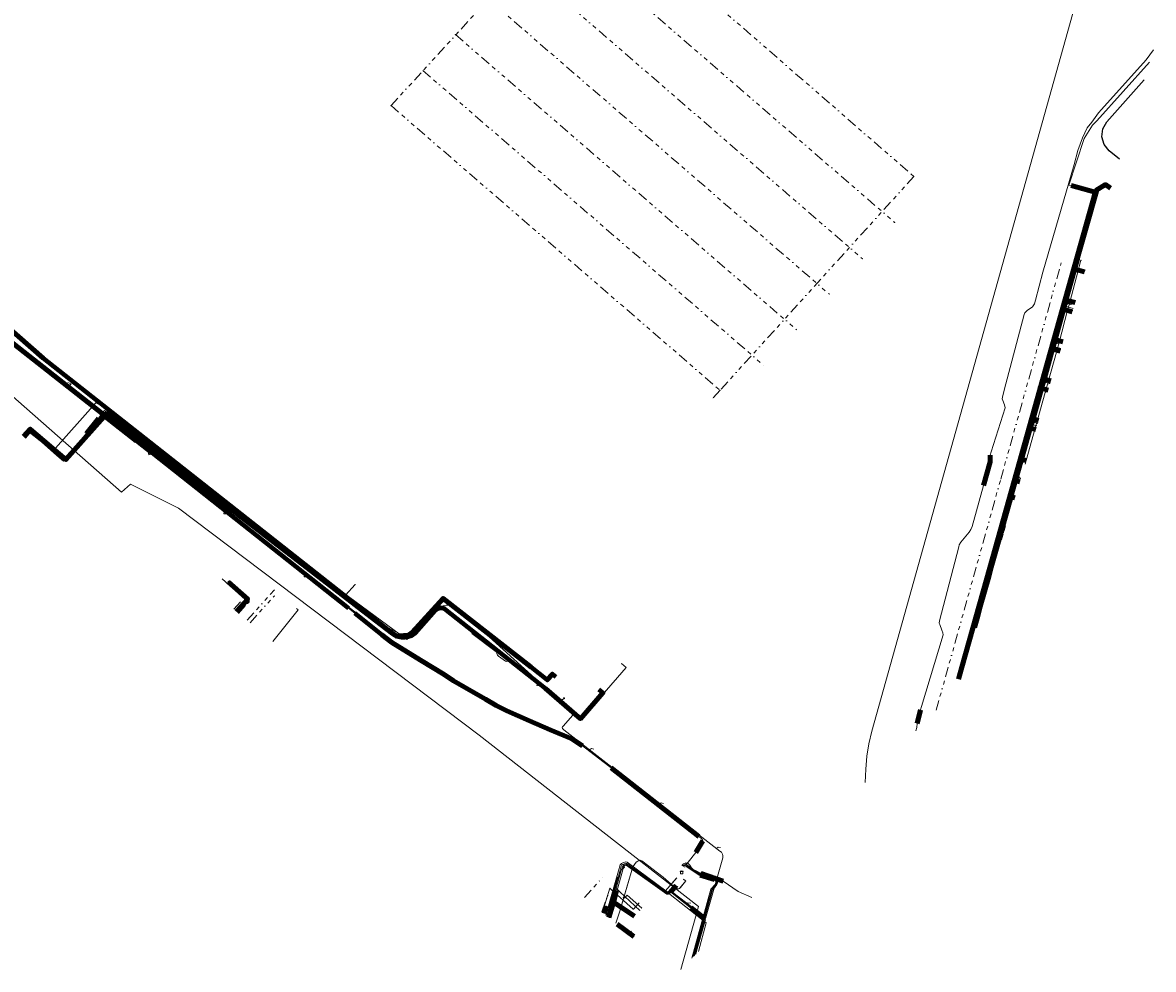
# Model space of a CAD drawing. Extents: x 73120 to 113741, y 434688 to 489241.
# Tile 22 of 256: x 99606 to 99886, y 474425 to 474660. Entities that reach past the tile are written whole.
import ezdxf
from ezdxf.enums import TextEntityAlignment as Align
from ezdxf.lldxf.tags import DXFTag

# ---------------------------------------------------------------- set-up
doc = ezdxf.new("R2010")
doc.units = 0
doc.header["$LTSCALE"] = 0.5
doc.linetypes.add('RI-OVERIG', pattern=[17, 5, -2, 2, -2, 0, -2, 2, -2])
for name, color, linetype, lineweight in [('B-WE-KL-DATA-G', 90, 'KL-DATA-N', 18), ('B-WE-KL-DATA_HULPSTUK-S', 90, 'Continuous', 25), ('B-WE-KL-DATA_KABELBED-G', 90, 'Continuous', 100), ('B-WE-KL-DATA_MANTELBUIS-G', 90, 'Continuous', 100), ('B-WE-KL-ET_LS-G', 190, 'KL-LS-N', 18), ('B-WE-KL-ET_LS_HULPSTUK-S', 190, 'Continuous', 25), ('B-WE-KL-ET_LS_MANTELBUIS-G', 190, 'Continuous', 100), ('B-WE-KL-ET_MS-G', 130, 'KL-MS-N', 18), ('B-WE-KL-ET_MS_HULPSTUK-S', 130, 'Continuous', 25), ('B-WE-KL-ET_MS_MANTELBUIS-G', 130, 'Continuous', 100), ('B-WE-KL-GAS_LD-G', 50, 'KL-GAS-LD-N', 18), ('B-WE-KL-GAS_LD_HULPSTUK-S', 50, 'Continuous', 25), ('B-WE-KL-GAS_LD_MANTELBUIS-G', 50, 'Continuous', 100), ('B-WE-KL-WATER-G', 170, 'KL-WATER-N', 18), ('B-WE-KL-WATER_HULPSTUK-S', 170, 'Continuous', 25), ('B-WE-OG-INFO-G', 7, 'Continuous', 18), ('B-WE-RI-DRUK-G', 210, 'RI-PERS', 18), ('B-WE-RI-VRIJVERVAL-G', 210, 'RI-OVERIG', 18), ('B-WE-RI-VRIJVERVAL_HULPSTUK-S', 210, 'Continuous', 25), ('V-WE-RI-VRIJVERVAL-G', 210, 'RI-OVERIG-V', 25)]:
    doc.layers.add(name, color=color, linetype=linetype, lineweight=lineweight)
doc.styles.add('NLCS-ISO', font='NLCS-ISO.ttf')
tags = doc.linetypes.add('KL-DATA-N', pattern='A,4,-1,[101,NLCS.SHX,S=0.5,R=0,X=0,Y=0],-1,4,-1,["D",Standard,S=1,R=0,X=-0.25,Y=-0.5],-1.5', length=12.5).pattern_tags.tags
tags[18] = DXFTag(74, 10)
tags = doc.linetypes.add('KL-GAS-LD-N', pattern='A,4,-1,[69,NLCS.SHX,S=0.5,R=0,X=0,Y=0],-1,4,-1,["L",Standard,S=1,R=0,X=0.25,Y=-0.5],-2', length=13).pattern_tags.tags
tags[18] = DXFTag(74, 10)
tags = doc.linetypes.add('KL-LS-N', pattern='A,4,-1,[103,NLCS.SHX,S=0.75,R=0,X=0,Y=0],-1,4,-1,["L",Standard,S=1,R=0,X=0,Y=-0.5],-2', length=13).pattern_tags.tags
tags[18] = DXFTag(74, 10)
tags = doc.linetypes.add('KL-MS-N', pattern='A,4,-1,[103,NLCS.SHX,S=0.75,R=0,X=0,Y=0],-1,4,-1,["M",Standard,S=1,R=0,X=0,Y=-0.5],-2', length=13).pattern_tags.tags
tags[18] = DXFTag(74, 10)
doc.linetypes.add('KL-WATER-N', pattern='A,7,-0.5,[168,NLCS.SHX,S=0.75,R=0,X=0.75,Y=0],-2', length=9.5)
doc.linetypes.add('RI-OVERIG-V', pattern='A,2.5,[24,NLCS.SHX,S=1,R=0,X=0,Y=0],2.5,-2,2,-2,0,-2,2,-2', length=17)
tags = doc.linetypes.add('RI-PERS', pattern='A,7,-2,["P",Standard,S=1.8,R=0,X=-0.5,Y=-0.9],-2,7,-2,[102,NLCS.SHX,S=1,R=180,X=0,Y=0],-2', length=22).pattern_tags.tags
tags[6] = DXFTag(74, 10)

# ---------------------------------------------------------------- blocks, each defined once
blk = doc.blocks.new('SKL-WTB_HULP_OVERIG-SO')
at = {"color": 0, "linetype": 'ByBlock', "lineweight": 18}
for points in [[(-0.1, 0.1), (0.1, -0.1)], [(0.1, 0.1), (-0.1, -0.1)]]:
    blk.add_lwpolyline(points, dxfattribs=at)
at = {"color": 0, "linetype": 'ByBlock', "lineweight": 18, "style": 'NLCS-ISO', "flags": 1}
for tag, p in [('TYPE', (1.5, 0)), ('LABEL', (1.5, -1.5)), ('OMSCHRIJVING', (1.5, -3))]:
    blk.add_attdef(tag, p, '', height=1, dxfattribs=at)
blk = doc.blocks.new('SKL-WTB_HULP_T STUK-SO')
at = {"color": 0, "linetype": 'ByBlock', "lineweight": 18}
blk.add_circle((0, 0), 1, dxfattribs=at)
at = {"color": 0, "linetype": 'ByBlock', "lineweight": -2, "style": 'NLCS-ISO'}
blk.add_text('T', height=1, dxfattribs=at).set_placement((0, 0), align=Align.MIDDLE_CENTER)
at = {"color": 0, "linetype": 'ByBlock', "lineweight": 18, "style": 'NLCS-ISO', "flags": 1}
for tag, p in [('TYPE', (1.5, 0)), ('LABEL', (1.5, -1.5)), ('OMSCHRIJVING', (1.5, -3))]:
    blk.add_attdef(tag, p, '', height=1, dxfattribs=at)
blk = doc.blocks.new('SKL-WTB_HULP_MOF-SO')
at = {"linetype": 'ByBlock', "lineweight": 18}
h = blk.add_hatch(color=0, dxfattribs=at)
h.dxf.hatch_style = 1
h.paths.add_polyline_path([(-0.5625, 0, 1), (0.5625, 0, 1)])
at = {"color": 0, "linetype": 'ByBlock', "lineweight": 18}
blk.add_circle((0, 0), 0.5625, dxfattribs=at)
at = {"color": 0, "linetype": 'ByBlock', "lineweight": 18, "style": 'NLCS-ISO', "flags": 1}
for tag, p in [('TYPE', (1.5, 0)), ('OMSCHRIJVING', (1.5, -3)), ('LABEL', (1.5, -1.5))]:
    blk.add_attdef(tag, p, '', height=1, dxfattribs=at)
blk = doc.blocks.new('SKL-WTB_HULP_TECHNISCH GEBOUW-SO')
at = {"color": 0, "linetype": 'ByBlock', "lineweight": 18}
for points in [[(-2, 1.5), (0, 2), (2, 1.5), (2, 1.18), (-2, 1.18)], [(-1.5, 1.02), (1.5, 1.02), (1.5, -2), (-1.5, -2)]]:
    blk.add_lwpolyline(points, close=True, dxfattribs=at)
at = {"color": 0, "linetype": 'ByBlock', "lineweight": 18, "style": 'NLCS-ISO', "flags": 1}
for tag, p in [('TYPE', (2.5, 0)), ('OMSCHRIJVING', (2.5, -3)), ('LABEL', (2.5, -1.5))]:
    blk.add_attdef(tag, p, '', height=1, dxfattribs=at)
blk = doc.blocks.new('SRI-HULP_OVERIG-SO')
at = {"color": 0, "linetype": 'ByBlock', "lineweight": 18}
for points in [[(-0.1, 0.1), (0.1, -0.1)], [(0.1, 0.1), (-0.1, -0.1)]]:
    blk.add_lwpolyline(points, dxfattribs=at)
at = {"color": 0, "linetype": 'ByBlock', "lineweight": 18, "style": 'NLCS-ISO', "flags": 1}
for tag, p in [('TYPE', (1.5, 0)), ('LABEL', (1.5, -1.5)), ('OMSCHRIJVING', (1.5, -3))]:
    blk.add_attdef(tag, p, '', height=1, dxfattribs=at)

msp = doc.modelspace()

# ---------------------------------------------------------------- linework, layer by layer
at = {"layer": 'B-WE-KL-DATA-G', "flags": 128}
for points in [[(99748.67, 474494.5), (99749.65, 474493.65), (99744.06, 474487.24), (99735.43, 474494.78), (99710.33, 474514.56), (99710.02, 474514.71), (99709.31, 474514.79), (99708.59, 474514.62), (99708, 474514.22), (99703.05, 474508.56), (99702.08, 474507.92), (99701.32, 474507.64), (99700.5, 474507.49), (99699.66, 474507.5), (99698.84, 474507.66), (99698.08, 474507.96), (99697.42, 474508.37), (99693.21, 474511.59), (99626.44, 474563.04), (99616.31, 474551.58), (99607.45, 474559.19), (99605.78, 474557.3)], [(99658.67, 474513.83), (99661.45, 474516.93), (99656.59, 474521.27)], [(99751.15, 474437.85), (99752.24, 474441.67), (99757.53, 474438.19)], [(99757.35, 474433.17), (99753.16, 474436.2)]]:
    msp.add_lwpolyline(points, dxfattribs=at)
at = {"layer": 'B-WE-KL-DATA_KABELBED-G', "flags": 128}
for points in [[(99866.7, 474599.29), (99872.07, 474618.39), (99874.47, 474619.89), (99875.71, 474619.03)], [(99581.22, 474602.5), (99588.76, 474595.94), (99610.65, 474576.78), (99698.33, 474507.72), (99701.2, 474507.97), (99701.65, 474508.17), (99702.3, 474508.63), (99709.95, 474517.13), (99731.83, 474500), (99735.84, 474496.87), (99737.12, 474498.33), (99737.92, 474497.64)], [(99859.41, 474573.35), (99866.7, 474599.29)], [(99866.77, 474598.92), (99864.63, 474591.23)], [(99866.77, 474598.92), (99869.27, 474598.22)], [(99864.63, 474591.23), (99863.98, 474588.92)], [(99866.91, 474590.59), (99864.63, 474591.23)], [(99863.98, 474588.92), (99861.87, 474581.38)], [(99866.2, 474588.3), (99863.98, 474588.92)], [(99861.87, 474581.38), (99861.23, 474579.07)], [(99863.88, 474580.82), (99861.87, 474581.38)], [(99861.23, 474579.07), (99859.15, 474571.62)], [(99863.17, 474578.53), (99861.23, 474579.07)], [(99851.79, 474546.25), (99859.41, 474573.35)], [(99859.15, 474571.62), (99858.5, 474569.32)], [(99859.15, 474571.62), (99858.99, 474571.67)], [(99860.89, 474571.14), (99859.15, 474571.62)], [(99858.5, 474569.32), (99856.38, 474561.74)], [(99860.18, 474568.85), (99858.5, 474569.32)], [(99748.67, 474494.5), (99749.65, 474493.65), (99744.06, 474487.24), (99735.43, 474494.78), (99710.33, 474514.56), (99710.02, 474514.71), (99709.31, 474514.79), (99708.59, 474514.62), (99708, 474514.22), (99703.05, 474508.56), (99702.08, 474507.92), (99701.32, 474507.64), (99700.5, 474507.49), (99699.66, 474507.5), (99698.84, 474507.66), (99698.08, 474507.96), (99697.42, 474508.37), (99693.21, 474511.59), (99626.44, 474563.04), (99616.31, 474551.58), (99607.45, 474559.19), (99605.78, 474557.3)], [(99856.38, 474561.74), (99855.74, 474559.43)], [(99857.85, 474561.33), (99856.38, 474561.74)], [(99855.74, 474559.43), (99853.59, 474551.73)], [(99857.14, 474559.03), (99855.74, 474559.43)], [(99853.59, 474551.73), (99852.1, 474546.4)], [(99854.77, 474551.4), (99853.59, 474551.73)], [(99844.97, 474522.03), (99851.79, 474546.25)], [(99852.1, 474546.4), (99850.98, 474542.39)], [(99852.1, 474546.4), (99853.14, 474546.11)], [(99850.98, 474542.39), (99848.85, 474534.77)], [(99851.9, 474542.13), (99850.98, 474542.39)], [(99848.85, 474534.77), (99848.2, 474532.45)], [(99849.56, 474534.57), (99848.85, 474534.77)], [(99848.2, 474532.45), (99846.09, 474524.87)], [(99848.85, 474532.27), (99848.2, 474532.45)], [(99846.09, 474524.87), (99845.45, 474522.56)], [(99846.52, 474524.75), (99846.09, 474524.87)], [(99837.94, 474497.05), (99838.77, 474500), (99844.97, 474522.03)], [(99845.45, 474522.56), (99843.36, 474515.07)], [(99845.81, 474522.45), (99845.45, 474522.56)], [(99658.67, 474513.83), (99661.45, 474516.93), (99656.59, 474521.27)], [(99658.8, 474513.72), (99660.57, 474515.7)], [(99843.36, 474515.07), (99842.72, 474512.76)], [(99843.51, 474515.03), (99843.36, 474515.07)], [(99842.72, 474512.76), (99841.93, 474509.93)], [(99842.8, 474512.73), (99842.72, 474512.76)], [(99752.24, 474441.67), (99753.01, 474444.55)], [(99750.45, 474440.72), (99749.92, 474438.86)], [(99751.15, 474437.85), (99752.24, 474441.67)], [(99757.53, 474438.19), (99752.24, 474441.67)], [(99757.35, 474433.17), (99753.16, 474436.2)]]:
    msp.add_lwpolyline(points, dxfattribs=at)
at = {"layer": 'B-WE-KL-DATA_MANTELBUIS-G', "flags": 128}
msp.add_lwpolyline([(99621.68, 474557.65), (99625.65, 474562.14)], dxfattribs=at)
at = {"layer": 'B-WE-KL-ET_LS-G', "flags": 128}
for points in [[(99584.41, 474776.04), (99584.49, 474775.9), (99591.85, 474760.87), (99593.49, 474758.75), (99593.79, 474758.37), (99593.23, 474757.6), (99589.63, 474752.62), (99588.79, 474751.47), (99587.34, 474751.12), (99584.36, 474747.71), (99566.8, 474727.55), (99564.8, 474725.26), (99547.85, 474706.47), (99542.67, 474700.74), (99523.62, 474679.05), (99521.79, 474676.97), (99511.75, 474664.34), (99510.4, 474661.51), (99511.13, 474658.29), (99511.37, 474658.07), (99533.28, 474638.67), (99548.71, 474625), (99551.74, 474628.53), (99554.74, 474626.04), (99574.28, 474609.8), (99588.76, 474597.78), (99586.02, 474593.96), (99595.92, 474586.13), (99626.07, 474562.28), (99633.73, 474556.22), (99636.64, 474553.92), (99637.62, 474553.14), (99638.22, 474552.67), (99656.85, 474538.14), (99676.91, 474522.49), (99696.66, 474507.08)], [(99871.21, 474634.63), (99872.28, 474635.76), (99885.4, 474650.3)], [(99872.59, 474617.78), (99871.86, 474617.98), (99865.9, 474619.63), (99865.38, 474619.78), (99869.16, 474631.33), (99871.21, 474634.63)], [(99853.4, 474546.96), (99853.04, 474547.17), (99852.86, 474548.3), (99873.04, 474619.29), (99875.25, 474619.38), (99875.7, 474618.97)], [(99572.68, 474613.77), (99571.66, 474611.87), (99588.99, 474597.88), (99585.98, 474594.15), (99625.4, 474563.18)], [(99869.93, 474608.68), (99868.91, 474609.19), (99869.58, 474610.2)], [(99845.02, 474519.9), (99845.31, 474520.94), (99845.41, 474521.28), (99846.05, 474523.61), (99846.55, 474525.42), (99846.71, 474525.98), (99847.8, 474529.9), (99848.23, 474531.44), (99848.78, 474533.43), (99849.05, 474534.38), (99849.37, 474535.51), (99850.3, 474538.86), (99850.92, 474541.05), (99850.93, 474541.1), (99850.96, 474541.2), (99851.55, 474543.34), (99852.26, 474545.87), (99852.8, 474547.81), (99853.55, 474550.49), (99853.59, 474550.65), (99854.05, 474552.29), (99854.41, 474553.56), (99854.42, 474553.57), (99854.94, 474555.43), (99855.31, 474556.78), (99855.76, 474558.4), (99855.77, 474558.41), (99856.27, 474560.2), (99856.36, 474560.51), (99856.57, 474561.26), (99857.12, 474563.24), (99857.13, 474563.25), (99857.61, 474564.98), (99857.82, 474565.74), (99858.47, 474568.08), (99858.48, 474568.09), (99858.94, 474569.75), (99859.07, 474570.22), (99859.1, 474570.34), (99859.82, 474572.93), (99859.83, 474572.94), (99860.27, 474574.52), (99860.32, 474574.7), (99861.18, 474577.77), (99861.19, 474577.78), (99861.58, 474579.18), (99861.61, 474579.29), (99861.85, 474580.15), (99862.53, 474582.61), (99862.54, 474582.62), (99862.83, 474583.66), (99862.94, 474584.07), (99863.88, 474587.45), (99864.07, 474588.13), (99864.58, 474589.96), (99865.23, 474592.29), (99865.32, 474592.61), (99866.58, 474597.1), (99866.59, 474597.13), (99866.96, 474598.45), (99867.83, 474601.56), (99867.89, 474601.8)], [(99866.96, 474598.45), (99867.2, 474598.38), (99867.36, 474598.96), (99869.33, 474598.41)], [(99864.18, 474588.52), (99863.32, 474589.32), (99863.98, 474590.28)], [(99864.58, 474589.96), (99864.86, 474590.04), (99865.01, 474590.57), (99866.75, 474590.08)], [(99864.58, 474589.96), (99864.78, 474589.75), (99864.74, 474589.6), (99866.46, 474589.13)], [(99861.85, 474580.15), (99862.13, 474580.23), (99862.33, 474580.95), (99863.8, 474580.54)], [(99861.85, 474580.15), (99862.05, 474579.94), (99861.96, 474579.6), (99863.38, 474579.2)], [(99616.84, 474569.57), (99617.64, 474570.39), (99616.77, 474570.75)], [(99858.7, 474569.07), (99857.72, 474569.66), (99858.47, 474570.59)], [(99859.1, 474570.34), (99859.3, 474570.12), (99859.08, 474569.3), (99860.22, 474568.98)], [(99859.1, 474570.34), (99859.38, 474570.41), (99859.53, 474570.94), (99860.72, 474570.61)], [(99605.67, 474557.38), (99606.79, 474558.71), (99614.24, 474552.87), (99615.96, 474551.35), (99621.36, 474558.05), (99624.38, 474561.92), (99625.4, 474563.18), (99625.89, 474563.79), (99643.48, 474550.14), (99686.07, 474517.09), (99687.87, 474515.69), (99693.14, 474511.52), (99700.56, 474507.58), (99701.61, 474507.72), (99703.97, 474509.9), (99708.88, 474514.45), (99710.05, 474515.3), (99710.84, 474515.41), (99711.47, 474515.46), (99714.3, 474514.06), (99735.48, 474494.85), (99736.76, 474493.73), (99737.41, 474493.57), (99738.73, 474492.36), (99738.73, 474492.35), (99739.35, 474491.79), (99739.35, 474491.78), (99739.89, 474491.29), (99740.34, 474490.88), (99740.34, 474490.87)], [(99856.36, 474560.51), (99856.64, 474560.6), (99856.71, 474560.83), (99857.61, 474560.57)], [(99856.36, 474560.51), (99856.54, 474560.25), (99857.44, 474560)], [(99637.62, 474553.14), (99636.86, 474552.76), (99636.64, 474553.92)], [(99853.55, 474550.49), (99853.79, 474550.44), (99854.03, 474551.29), (99854.68, 474551.11)], [(99853.08, 474549.1), (99852.27, 474549.03), (99852.1, 474547.79)], [(99843.26, 474514.23), (99851.92, 474544.96), (99852.62, 474546.64), (99853.37, 474546.86)], [(99850.92, 474541.05), (99851.16, 474540.99), (99851.56, 474542.43), (99851.96, 474542.32)], [(99656.85, 474538.14), (99655.48, 474538.09), (99655.72, 474539.37)], [(99848.32, 474532.18), (99847.6, 474532.46), (99848.11, 474533.61)], [(99848.78, 474533.43), (99849.08, 474533.55), (99849.23, 474533.51)], [(99848.78, 474533.43), (99848.98, 474533.21), (99848.94, 474533.07), (99849.09, 474533.03)], [(99676.91, 474522.49), (99675.48, 474522.5), (99675.6, 474523.76)], [(99846.05, 474523.61), (99846.18, 474523.65)], [(99846.05, 474523.61), (99846.14, 474523.52)], [(99658.85, 474513.68), (99661.73, 474516.81), (99656.59, 474521.27)], [(99686.07, 474517.09), (99685.71, 474517.9), (99688.13, 474520.61)], [(99659.63, 474516.28), (99657.96, 474514.42)], [(99667.71, 474506.41), (99673.94, 474514.3), (99673.6, 474514.57)], [(99842.8, 474512.74), (99842.12, 474512.92), (99842.64, 474514.13)], [(99696.66, 474507.08), (99695.16, 474507.2), (99695.04, 474508.5)], [(99717.11, 474508.4), (99723.12, 474503.84), (99723.28, 474503.66), (99723.34, 474503.42), (99723.46, 474503.04), (99723.72, 474502.75), (99725.43, 474501.5), (99725.79, 474501.47), (99726.1, 474501.65)], [(99768.04, 474445.67), (99766.8, 474444.07), (99775.12, 474437.61), (99779.4, 474452.7), (99779.41, 474453.24), (99779.36, 474453.61), (99779.07, 474454.1), (99778.7, 474454.31), (99739.93, 474484.48), (99739.58, 474484.78), (99739.56, 474484.96), (99739.63, 474485.22), (99739.81, 474485.41), (99742.2, 474488.08), (99742.47, 474488.38), (99742.42, 474488.78), (99742.26, 474488.93), (99735.3, 474494.63), (99724.3, 474503.02), (99723.12, 474503.84)], [(99723.72, 474502.75), (99725.43, 474501.5)], [(99733.47, 474496.04), (99733.28, 474495.45), (99733.9, 474495.39)], [(99739.35, 474491.78), (99740.01, 474492.31)], [(99739.89, 474491.29), (99739.6, 474491.04), (99744.23, 474487.22), (99746.32, 474489.53), (99749.6, 474493.29), (99749.23, 474493.62)], [(99747.41, 474479.7), (99746.85, 474479.82), (99746.35, 474479.54)], [(99764.71, 474466.2), (99764.14, 474466.34), (99763.64, 474466.04)], [(99778.87, 474455.21), (99778.3, 474455.31), (99777.82, 474455)], [(99752.87, 474436.43), (99753.81, 474439.4), (99754.08, 474440.3), (99754.14, 474440.33), (99754.09, 474440.35), (99757.09, 474450.45), (99757.93, 474451.58), (99758.34, 474451.87), (99758.59, 474452.01), (99758.92, 474452.09), (99759.34, 474451.93), (99764.65, 474447.91), (99767.8, 474445.1), (99768, 474445.02), (99768.27, 474444.98), (99768.48, 474445), (99768.7, 474445.08), (99768.77, 474445.17), (99768.92, 474445.35), (99770.21, 474446.94), (99769.64, 474447.34), (99769.63, 474447.35)], [(99752.87, 474436.43), (99753.81, 474439.41), (99757.09, 474450.45), (99757.93, 474451.58), (99758.34, 474451.87), (99758.59, 474452.01), (99758.92, 474452.09), (99759.34, 474451.93), (99764.65, 474447.91), (99767.8, 474445.1), (99768, 474445.02), (99768.27, 474444.98), (99768.48, 474445), (99768.7, 474445.08), (99770.21, 474446.94), (99769.8, 474447.23), (99769.63, 474447.34)], [(99752.87, 474436.43), (99753.81, 474439.4), (99754.09, 474440.34), (99754.82, 474442.81), (99757.09, 474450.45), (99757.93, 474451.58), (99758.34, 474451.87), (99758.59, 474452.01), (99758.92, 474452.09), (99759.34, 474451.93), (99764.65, 474447.91), (99767.8, 474445.1), (99768, 474445.02), (99768.27, 474444.98), (99768.48, 474445), (99768.7, 474445.08), (99770.21, 474446.94), (99769.8, 474447.23), (99769.64, 474447.35)], [(99767.39, 474446.09), (99765.97, 474444.36), (99765.78, 474444.22), (99765.62, 474444.24), (99755.68, 474451.6), (99755.31, 474451.66), (99754.74, 474451.54), (99754.23, 474451.29), (99753.95, 474450.98), (99753.49, 474449.43), (99750.39, 474438.47)], [(99750.68, 474438.23), (99753.81, 474449.28), (99754.2, 474450.63), (99754.38, 474450.91), (99754.89, 474451.23), (99755.33, 474451.36), (99755.63, 474451.29), (99765.56, 474444.09), (99765.72, 474444.01), (99765.93, 474444.07), (99766.15, 474444.23), (99767.55, 474446.03)], [(99767.66, 474445.93), (99766.32, 474444.15), (99766.06, 474443.93), (99765.81, 474443.87), (99765.65, 474443.82), (99765.5, 474443.92), (99755.7, 474450.9), (99755.38, 474451.11), (99754.96, 474450.92), (99754.49, 474450.47), (99754.28, 474449.76), (99754.14, 474449.28), (99750.99, 474437.97)], [(99767.81, 474445.85), (99766.29, 474443.91), (99765.85, 474443.65), (99765.52, 474443.66), (99755.46, 474450.86), (99755.13, 474450.78), (99754.75, 474450.39), (99754.43, 474449.09), (99751.26, 474437.76)], [(99754.6, 474450.92), (99755.01, 474450.29), (99754.38, 474449.88), (99754.28, 474449.76)], [(99769.45, 474450.68), (99770.18, 474451.06), (99770.3, 474451.09), (99770.44, 474451), (99771.09, 474450.54), (99772.59, 474449.46), (99773.54, 474448.87), (99773.83, 474448.69), (99774.5, 474448.45), (99776.74, 474447.83), (99777.44, 474447.63), (99777.54, 474447.54), (99778.3, 474446.87), (99777.97, 474446.02), (99777.32, 474445.27), (99776.85, 474444.71), (99775.69, 474440.57), (99774.61, 474436.67), (99773.51, 474432.74), (99772.41, 474428.76), (99772.3, 474428.36)], [(99769.65, 474450.52), (99769.76, 474450.59), (99770.3, 474450.84), (99770.45, 474450.76), (99771.04, 474450.32), (99772, 474449.63), (99772.9, 474449.03), (99773.49, 474448.67), (99773.69, 474448.55), (99773.76, 474448.39), (99773.99, 474448.32), (99775.33, 474447.93), (99777.25, 474447.36), (99777.36, 474447.34), (99777.56, 474447.18), (99777.91, 474446.92), (99778.07, 474446.81), (99777.8, 474446.13), (99777.14, 474445.35), (99776.66, 474444.79), (99776.42, 474443.94), (99775.7, 474441.34), (99774.4, 474436.65), (99772.98, 474431.55), (99772.01, 474428.07)], [(99769.87, 474450.35), (99770.31, 474450.55), (99773.59, 474448.4), (99774.04, 474448.31), (99777.19, 474447.38), (99777.35, 474447.33), (99777.84, 474446.75), (99777.6, 474446.16), (99776.47, 474444.88), (99771.7, 474427.75)], [(99754.82, 474442.81), (99755.06, 474442.74), (99755.69, 474443.38), (99759.28, 474440.17)], [(99767.96, 474445.75), (99766.6, 474444.05), (99766.83, 474443.87), (99770.11, 474441.31), (99775.07, 474437.46), (99775.11, 474437.32), (99774.79, 474436.17), (99772.92, 474429.51), (99772.71, 474428.78)], [(99768.12, 474445.61), (99766.94, 474444.08), (99774.86, 474437.95), (99772.23, 474428.29)], [(99768.22, 474445.57), (99767.05, 474444.09), (99775.01, 474437.97), (99772.39, 474428.45)], [(99771.52, 474441.4), (99770.66, 474441.48), (99770.11, 474441.31)], [(99753.24, 474436.13), (99753.52, 474436.46), (99757.28, 474433.09)]]:
    msp.add_lwpolyline(points, dxfattribs=at)
at = {"layer": 'B-WE-KL-ET_LS_MANTELBUIS-G', "flags": 128}
for points in [[(99871.86, 474617.98), (99865.9, 474619.63)], [(99624.38, 474561.92), (99621.37, 474558.06)], [(99626.07, 474562.28), (99633.73, 474556.22)], [(99773.77, 474448.37), (99777.36, 474447.34)], [(99773.85, 474448.62), (99777.4, 474447.66)], [(99774.7, 474437.9), (99771.55, 474440.37)]]:
    msp.add_lwpolyline(points, dxfattribs=at)
at = {"layer": 'B-WE-KL-ET_MS-G', "flags": 128}
for points in [[(99495.13, 474674.01), (99502.64, 474667.27), (99510.02, 474660.35), (99515.18, 474655.3), (99544.53, 474629.28), (99544.66, 474629.17), (99550.3, 474624.15), (99559.13, 474616.39), (99570.76, 474606.63), (99577.72, 474601.01), (99582.36, 474597.52), (99584.55, 474595.82), (99589.92, 474591.35), (99596, 474586.34), (99602.07, 474581.33), (99637.71, 474553.3), (99686.45, 474514.7), (99688.07, 474513.42), (99694.73, 474508.07), (99697.22, 474506.16), (99704.37, 474501.74), (99710.21, 474498.2), (99712.56, 474496.62), (99715.28, 474495.1), (99720.52, 474492.12), (99723.14, 474490.54), (99725.8, 474489.17), (99731.41, 474486.69), (99736.58, 474484.45), (99741.95, 474482.21), (99744.59, 474480.46), (99749.59, 474476.64), (99751.7, 474475.01), (99773.43, 474458), (99774.13, 474457.49), (99774.4, 474457.16), (99774.46, 474456.98), (99774.46, 474456.87), (99772.7, 474453.99), (99770.79, 474451.62), (99770.37, 474451.18), (99770.28, 474451.11), (99770.16, 474451.08), (99770.06, 474451.03), (99769.96, 474450.97), (99769.62, 474450.54)], [(99827.38, 474484.25), (99827.6, 474485.05), (99827.7, 474486.03), (99828.53, 474489.41), (99828.77, 474490.24), (99834.15, 474508.07), (99834.04, 474508.6), (99833.85, 474509.19), (99833.28, 474510.64), (99833.16, 474510.98), (99833.2, 474511.52), (99838.01, 474529.94), (99838.13, 474530.41), (99838.54, 474531.07), (99840.58, 474533.57), (99840.99, 474534.24), (99841.36, 474534.95), (99844.14, 474545.2), (99845.85, 474551.07), (99845.78, 474551.68), (99845.85, 474552.69), (99846.03, 474553.48), (99849.55, 474564.45), (99849.41, 474565.2), (99848.95, 474566.26), (99848.82, 474566.66), (99848.88, 474567.13), (99849.27, 474568.84), (99854.26, 474587.63), (99854.46, 474588.05), (99855.04, 474588.61), (99856.34, 474589.54), (99856.79, 474590.24), (99857.05, 474591.2), (99858.86, 474598.17), (99866.68, 474624.86), (99867.55, 474628.34), (99868.7, 474631.54), (99869.92, 474634), (99871.04, 474635.43), (99871.86, 474636.56), (99872.7, 474637.69), (99873.49, 474638.56), (99884.53, 474650.88), (99886.34, 474653.35)], [(99769.28, 474450.81), (99769.32, 474450.87), (99769.66, 474451.22), (99770.21, 474451.4), (99770.73, 474451.32), (99771.23, 474450.84), (99771.64, 474450.18), (99772.05, 474449.71), (99772.6, 474449.52), (99774.07, 474448.82), (99779.47, 474446.91), (99783.27, 474444.28), (99786.59, 474442.85)], [(99768, 474447.69), (99765.23, 474444.48), (99775.33, 474436.55), (99773.38, 474429.45)], [(99768.01, 474447.68), (99767.87, 474447.54), (99765.23, 474444.48), (99775.33, 474436.55), (99773.38, 474429.45)]]:
    msp.add_lwpolyline(points, dxfattribs=at)
at = {"layer": 'B-WE-KL-ET_MS_MANTELBUIS-G', "flags": 128}
for points in [[(99686.45, 474514.7), (99637.71, 474553.3), (99602.07, 474581.33)], [(99845.85, 474552.69), (99845.78, 474551.68), (99845.85, 474551.07), (99844.14, 474545.2)], [(99688.07, 474513.42), (99694.73, 474508.07), (99697.22, 474506.16), (99704.37, 474501.74), (99710.21, 474498.2), (99712.56, 474496.62), (99715.28, 474495.1), (99720.52, 474492.12), (99723.14, 474490.54), (99725.8, 474489.17), (99731.41, 474486.69), (99736.58, 474484.45), (99741.95, 474482.21), (99744.59, 474480.46)], [(99828.53, 474489.41), (99827.7, 474486.03)], [(99773.43, 474458), (99751.7, 474475.01)], [(99774.46, 474456.87), (99772.7, 474453.99)], [(99774.07, 474448.82), (99779.47, 474446.91)]]:
    msp.add_lwpolyline(points, dxfattribs=at)
at = {"layer": 'B-WE-KL-GAS_LD-G', "flags": 128}
for points in [[(99852.54, 474546.1), (99853.76, 474550.43), (99853.86, 474550.77), (99856.28, 474559.29), (99856.7, 474560.75), (99859.07, 474569.07), (99859.49, 474570.56), (99859.8, 474571.65), (99861.8, 474578.93), (99862.2, 474580.36), (99864.5, 474588.74), (99864.88, 474590.1), (99867.22, 474598.61), (99867.96, 474601.28)], [(99867.22, 474598.61), (99867.7, 474599.04), (99869.38, 474598.58)], [(99864.88, 474590.1), (99865.54, 474590.53), (99866.78, 474590.19)], [(99864.5, 474588.74), (99865.05, 474589.14), (99866.35, 474588.78)], [(99861.8, 474578.93), (99862.29, 474579.21), (99863.3, 474578.93)], [(99862.2, 474580.36), (99862.91, 474580.57), (99863.73, 474580.34)], [(99859.49, 474570.56), (99859.97, 474570.93), (99860.75, 474570.71)], [(99859.07, 474569.07), (99859.54, 474569.42), (99860.29, 474569.21)], [(99754.3, 474500.95), (99755.39, 474499.99), (99744.58, 474487.45), (99708.54, 474515.39), (99700.93, 474506.89), (99658.14, 474538.43), (99638.64, 474553.77), (99626.17, 474562.85), (99625.5, 474562.11), (99615.69, 474551.17), (99614.05, 474552.64), (99607.38, 474558.53), (99606.07, 474557.05)], [(99856.28, 474559.29), (99856.77, 474559.57), (99857.26, 474559.43)], [(99856.7, 474560.75), (99857.19, 474561.08), (99857.72, 474560.93)], [(99853.86, 474550.77), (99854.45, 474551.1), (99854.66, 474551.04)], [(99847.06, 474526.48), (99848.66, 474532.21), (99849.1, 474533.79), (99851.4, 474542.03), (99851.78, 474543.41), (99852.54, 474546.1)], [(99853.09, 474545.95), (99852.54, 474546.1)], [(99851.4, 474542.03), (99852.02, 474542.5)], [(99849.1, 474533.79), (99849.35, 474533.89)], [(99848.66, 474532.21), (99848.85, 474532.28)], [(99656.65, 474521.35), (99660.78, 474517.64), (99661.79, 474516.74), (99661.82, 474516.55), (99661.81, 474516.44), (99661.77, 474516.28), (99661.61, 474516.05), (99661.43, 474515.89), (99661.16, 474515.82), (99660.89, 474515.88), (99660.71, 474515.98), (99660.49, 474516.18)], [(99660.97, 474516.71), (99660.49, 474516.18), (99658.51, 474513.96)], [(99750.47, 474438.4), (99752.58, 474445.41), (99753.31, 474447.84)], [(99752.58, 474445.41), (99758.82, 474439.64)]]:
    msp.add_lwpolyline(points, dxfattribs=at)
at = {"layer": 'B-WE-KL-GAS_LD_MANTELBUIS-G', "flags": 128}
msp.add_lwpolyline([(99625.84, 474562.48), (99622.73, 474559.01)], dxfattribs=at)
at = {"layer": 'B-WE-KL-WATER-G', "flags": 128}
for points in [[(99862.46, 474578.94), (99862.92, 474580.68), (99865.05, 474588.7), (99865.41, 474590.03), (99865.59, 474590.71), (99867.66, 474598.53), (99868.35, 474601.09)], [(99869.38, 474598.57), (99868.82, 474598.72), (99867.66, 474598.53)], [(99866.78, 474590.17), (99866.52, 474590.24), (99865.41, 474590.03)], [(99866.3, 474588.64), (99865.95, 474588.74), (99865.05, 474588.7)], [(99854.49, 474550.48), (99856.83, 474558.85), (99857.32, 474560.59), (99859.46, 474568.23), (99860.05, 474570.34), (99862.42, 474578.82), (99862.46, 474578.94)], [(99863.29, 474578.89), (99863.25, 474578.9), (99862.42, 474578.82)], [(99863.87, 474580.78), (99863.58, 474580.87), (99862.92, 474580.68)], [(99860.67, 474570.46), (99860.05, 474570.34)], [(99860.27, 474569.14), (99860.23, 474569.15), (99859.46, 474568.23)], [(99626.74, 474564.18), (99623.74, 474565.65), (99613.03, 474553.72), (99607.63, 474558.57), (99606.24, 474556.91)], [(99857.11, 474558.94), (99856.83, 474558.85)], [(99857.63, 474560.63), (99857.32, 474560.59)], [(99660.81, 474516.86), (99655.07, 474521.98)], [(99658.35, 474514.09), (99660.81, 474516.86), (99660.81, 474516.86)], [(99749.56, 474439.16), (99751.39, 474445.12)], [(99751.39, 474445.12), (99751.59, 474444.94), (99757.18, 474439.96), (99757.21, 474439.93), (99758.62, 474441.51)], [(99756.1, 474433.78), (99756.73, 474434.49)]]:
    msp.add_lwpolyline(points, dxfattribs=at)
at = {"layer": 'B-WE-OG-INFO-G', "flags": 128}
msp.add_lwpolyline([(99688.07, 474513.42), (99694.73, 474508.07), (99697.22, 474506.16), (99704.37, 474501.74), (99710.21, 474498.2), (99712.56, 474496.62), (99715.28, 474495.1), (99720.52, 474492.12), (99723.14, 474490.54), (99725.8, 474489.17), (99731.41, 474486.69), (99736.58, 474484.45), (99741.95, 474482.21), (99744.59, 474480.46)], dxfattribs=at)
at = {"layer": 'B-WE-RI-DRUK-G', "flags": 128}
for points in [[(99814.75, 474471.42), (99814.94, 474474.74), (99815.18, 474477.9), (99815.66, 474481.03), (99816.4, 474484.11), (99869.18, 474672.61), (99869.97, 474677.42), (99869.68, 474682.3), (99868.31, 474686.98), (99865.95, 474691.26), (99862.7, 474694.91), (99774.51, 474774.14), (99713.55, 474828.48), (99713.43, 474828.56), (99713.29, 474828.61), (99713.14, 474828.62), (99713, 474828.59), (99712.87, 474828.53), (99712.76, 474828.43), (99684.81, 474796.76), (99682.79, 474794.08), (99681.2, 474791.13), (99680.08, 474787.97), (99679.45, 474784.68), (99679.33, 474781.34), (99679.45, 474778.14)], [(99768.96, 474424.97), (99773.38, 474440.61), (99750.4, 474458.56), (99718.9, 474483.18), (99644.28, 474539.5), (99632.34, 474545.53), (99630.12, 474543.48), (99504.23, 474654.3), (99503.16, 474664.3)]]:
    msp.add_lwpolyline(points, dxfattribs=at)
at = {"layer": 'B-WE-RI-VRIJVERVAL-G', "flags": 128}
for points in [[(99697.03, 474639.5), (99745.6, 474692.59)], [(99745.6, 474692.59), (99826.88, 474621.9)], [(99737.25, 474683.87), (99822.08, 474610.52)], [(99729.18, 474674.96), (99814.08, 474601.48)], [(99721.1, 474666.05), (99805.89, 474592.66)], [(99713.02, 474657.14), (99797.72, 474583.86)], [(99704.94, 474648.23), (99789.54, 474575.04)], [(99697.03, 474639.5), (99778.74, 474568.81)], [(99826.88, 474621.9), (99778.74, 474568.81)], [(99848.45, 474546.75), (99863.45, 474600.45)], [(99778.74, 474568.81), (99776.88, 474566.76)], [(99832.41, 474489.35), (99848.45, 474546.75)], [(99661.28, 474511.69), (99668.09, 474519.26)], [(99662.05, 474511.06), (99668.07, 474517.76)], [(99745.09, 474442.82), (99749.46, 474447.71)], [(99749.39, 474439.29), (99750.84, 474443.36)]]:
    msp.add_lwpolyline(points, dxfattribs=at)
at = {"layer": 'V-WE-RI-VRIJVERVAL-G', "flags": 128}
msp.add_lwpolyline([(99877.94, 474626.2), (99875.35, 474628.32), (99874.09, 474629.86), (99873.53, 474631.78), (99873.78, 474633.76), (99874.78, 474635.49), (99884.04, 474645.91)], dxfattribs=at)

# ---------------------------------------------------------------- block references
at = {"layer": 'B-WE-KL-DATA_HULPSTUK-S', "xscale": 0.2, "yscale": 0.2, "zscale": 0.2}
for p in [(99866.7, 474599.29), (99866.7, 474599.29), (99859.41, 474573.35), (99859.41, 474573.35), (99851.79, 474546.25), (99851.79, 474546.25), (99844.97, 474522.03), (99844.97, 474522.03), (99660.57, 474515.7), (99737.92, 474497.64), (99750.45, 474440.72)]:
    msp.add_blockref('SKL-WTB_HULP_OVERIG-SO', p, dxfattribs=at)
at = {"layer": 'B-WE-KL-ET_LS_HULPSTUK-S', "xscale": 0.2, "yscale": 0.2, "zscale": 0.2}
for name, p in [('SKL-WTB_HULP_MOF-SO', (99867.89, 474601.8)), ('SKL-WTB_HULP_MOF-SO', (99866.96, 474598.45)), ('SKL-WTB_HULP_MOF-SO', (99864.58, 474589.96)), ('SKL-WTB_HULP_MOF-SO', (99861.85, 474580.15)), ('SKL-WTB_HULP_MOF-SO', (99859.1, 474570.34)), ('SKL-WTB_HULP_MOF-SO', (99625.4, 474563.18)), ('SKL-WTB_HULP_MOF-SO', (99856.36, 474560.51)), ('SKL-WTB_HULP_MOF-SO', (99853.55, 474550.49)), ('SKL-WTB_HULP_MOF-SO', (99850.92, 474541.05)), ('SKL-WTB_HULP_MOF-SO', (99848.78, 474533.43)), ('SKL-WTB_HULP_MOF-SO', (99846.05, 474523.61)), ('SKL-WTB_HULP_OVERIG-SO', (99656.59, 474521.27)), ('SKL-WTB_HULP_OVERIG-SO', (99688.13, 474520.61)), ('SKL-WTB_HULP_MOF-SO', (99686.07, 474517.09)), ('SKL-WTB_HULP_MOF-SO', (99739.35, 474491.78)), ('SKL-WTB_HULP_MOF-SO', (99739.89, 474491.29)), ('SKL-WTB_HULP_MOF-SO', (99740.01, 474492.31)), ('SKL-WTB_HULP_OVERIG-SO', (99749.23, 474493.62)), ('SKL-WTB_HULP_MOF-SO', (99740.34, 474490.87)), ('SKL-WTB_HULP_TECHNISCH GEBOUW-SO', (99769.2, 474449.09)), ('SKL-WTB_HULP_MOF-SO', (99754.82, 474442.81)), ('SKL-WTB_HULP_OVERIG-SO', (99759.28, 474440.17)), ('SKL-WTB_HULP_OVERIG-SO', (99757.28, 474433.09))]:
    msp.add_blockref(name, p, dxfattribs=at)
at = {"layer": 'B-WE-KL-ET_MS_HULPSTUK-S', "xscale": 0.2, "yscale": 0.2, "zscale": 0.2}
msp.add_blockref('SKL-WTB_HULP_TECHNISCH GEBOUW-SO', (99769.2, 474449.09), dxfattribs=at)
at = {"layer": 'B-WE-KL-GAS_LD_HULPSTUK-S', "xscale": 0.2, "yscale": 0.2, "zscale": 0.2}
for name, p in [('SKL-WTB_HULP_OVERIG-SO', (99867.96, 474601.28)), ('SKL-WTB_HULP_OVERIG-SO', (99867.22, 474598.61)), ('SKL-WTB_HULP_OVERIG-SO', (99864.88, 474590.1)), ('SKL-WTB_HULP_OVERIG-SO', (99864.5, 474588.74)), ('SKL-WTB_HULP_OVERIG-SO', (99861.8, 474578.93)), ('SKL-WTB_HULP_OVERIG-SO', (99862.2, 474580.36)), ('SKL-WTB_HULP_OVERIG-SO', (99859.49, 474570.56)), ('SKL-WTB_HULP_OVERIG-SO', (99859.07, 474569.07)), ('SKL-WTB_HULP_OVERIG-SO', (99856.28, 474559.29)), ('SKL-WTB_HULP_OVERIG-SO', (99856.7, 474560.75)), ('SKL-WTB_HULP_OVERIG-SO', (99853.86, 474550.77)), ('SKL-WTB_HULP_T STUK-SO', (99852.54, 474546.1)), ('SKL-WTB_HULP_OVERIG-SO', (99851.4, 474542.03)), ('SKL-WTB_HULP_OVERIG-SO', (99849.1, 474533.79)), ('SKL-WTB_HULP_OVERIG-SO', (99848.66, 474532.21)), ('SKL-WTB_HULP_OVERIG-SO', (99656.65, 474521.35)), ('SKL-WTB_HULP_OVERIG-SO', (99660.97, 474516.71)), ('SKL-WTB_HULP_OVERIG-SO', (99660.49, 474516.18)), ('SKL-WTB_HULP_OVERIG-SO', (99754.3, 474500.95)), ('SKL-WTB_HULP_OVERIG-SO', (99753.31, 474447.84)), ('SKL-WTB_HULP_OVERIG-SO', (99752.58, 474445.41)), ('SKL-WTB_HULP_OVERIG-SO', (99758.82, 474439.64))]:
    msp.add_blockref(name, p, dxfattribs=at)
at = {"layer": 'B-WE-KL-WATER_HULPSTUK-S', "xscale": 0.2, "yscale": 0.2, "zscale": 0.2}
for p in [(99868.35, 474601.09), (99867.66, 474598.53), (99865.41, 474590.03), (99865.05, 474588.7), (99862.42, 474578.82), (99862.46, 474578.94), (99862.92, 474580.68), (99860.05, 474570.34), (99859.46, 474568.23), (99856.83, 474558.85), (99857.32, 474560.59), (99660.81, 474516.86), (99751.39, 474445.12)]:
    msp.add_blockref('SKL-WTB_HULP_OVERIG-SO', p, dxfattribs=at)
at = {"layer": 'B-WE-RI-VRIJVERVAL_HULPSTUK-S', "xscale": 0.2, "yscale": 0.2, "zscale": 0.2}
for p in [(99713.02, 474657.14), (99704.94, 474648.23), (99697.03, 474639.5), (99826.88, 474621.9), (99822.08, 474610.52), (99814.08, 474601.48), (99863.45, 474600.45), (99805.89, 474592.66), (99797.72, 474583.86), (99789.54, 474575.04), (99778.74, 474568.81), (99776.88, 474566.76), (99848.45, 474546.75), (99668.09, 474519.26), (99668.07, 474517.76), (99749.46, 474447.71), (99750.84, 474443.36)]:
    msp.add_blockref('SRI-HULP_OVERIG-SO', p, dxfattribs=at)

doc.saveas('drawing.dxf')
